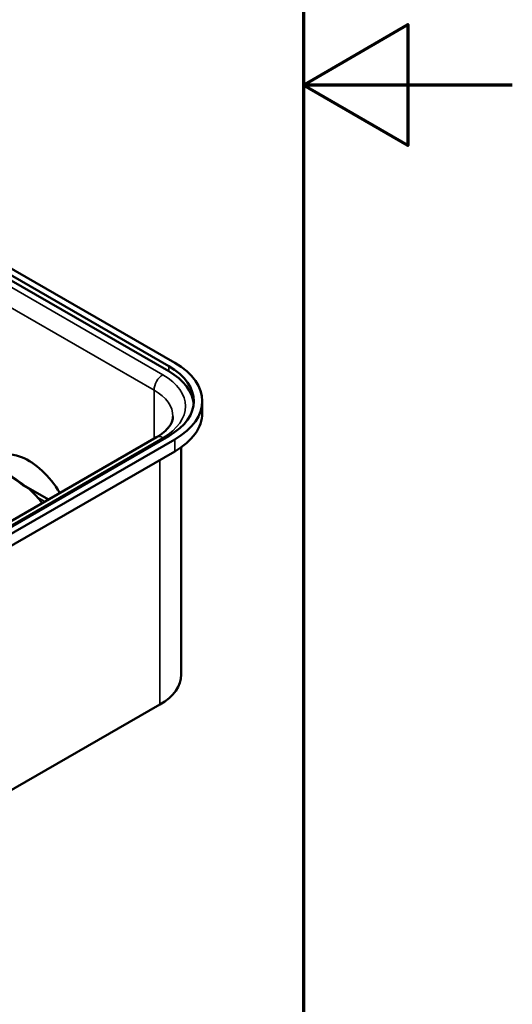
# Model space of a CAD drawing. Header units: millimetres. Extents: x 0 to 594, y 0 to 840.
# Tile 7 of 9: x 547 to 594, y 332 to 426. Entities that reach past the tile are written whole.
import ezdxf

# ---------------------------------------------------------------- set-up
doc = ezdxf.new("R2010")
doc.units = ezdxf.units.MM
doc.header["$LTSCALE"] = 2
for name, color, linetype, lineweight in [('Cadre (ISO)', 7, 'Continuous', 70), ('Etroit visible (ISO)', 7, 'Continuous', 35), ('Visible (ISO)', 7, 'Continuous', 50)]:
    doc.layers.add(name, color=color, linetype=linetype, lineweight=lineweight)

# ---------------------------------------------------------------- blocks, each defined once
blk = doc.blocks.new('Cadres Default Border')
at = {"layer": 'Cadre (ISO)', "flags": 128}
for points in [[(10, 10), (10, 410), (287, 410), (287, 10), (10, 10)], [(297, 210), (287, 210), (292, 212.887), (292, 207.113), (287, 210)]]:
    blk.add_lwpolyline(points, dxfattribs=at)

msp = doc.modelspace()

# ---------------------------------------------------------------- linework, layer by layer
at = {"layer": 'Etroit visible (ISO)'}
for p, q in [((520.803, 415.171), (560.543, 392.287)), ((559.694, 390.817), (519.955, 413.702)), ((561.108, 393.103), (561.108, 392.613)), ((559.694, 390.817), (559.694, 386.175)), ((560.543, 386.26), (515.995, 360.607)), ((561.674, 386.099), (561.674, 384.955)), ((560.26, 384.14), (560.26, 360.752)), ((547.104, 381.728), (547.808, 381.322)), ((548.516, 380.588), (549.254, 380.163))]:
    msp.add_line(p, q, dxfattribs=at)
for centre, major_axis, ratio, start_param, end_param in [((560.543, 391.306), (0.599, 1.04), 0.578093, 0.783464, 2.354261), ((555.31, 389.274), (7.4, 0), 0.575862, 5.497787, 7.068583), ((555.31, 388.293), (6.2, 0), 0.575862, 0, 0.785398), ((560.543, 385.279), (-0.599, 1.04), 0.578093, 5.499721, 6.283185), ((534.19, 376.486), (15.8, 0), 0.575862, 0.614017, 0.916503)]:
    msp.add_ellipse(centre, major_axis=major_axis, ratio=ratio, start_param=start_param, end_param=end_param, dxfattribs=at)
at = {"layer": 'Visible (ISO)'}
for p, q in [((521.369, 416.639), (561.674, 393.429)), ((521.369, 415.988), (561.108, 393.103)), ((561.108, 392.613), (521.369, 415.497)), ((564.31, 388.62), (564.31, 389.764)), ((559.944, 386.319), (515.396, 360.666)), ((561.108, 386.425), (516.561, 360.772)), ((561.674, 386.099), (517.126, 360.446)), ((562.31, 363.603), (562.31, 385.362)), ((517.126, 359.301), (561.674, 384.955)), ((547.212, 381.733), (549.596, 380.36)), ((560.26, 360.752), (515.712, 335.099))]:
    msp.add_line(p, q, dxfattribs=at)
at = {"layer": 'Visible (ISO)', "flags": 128}
for points in [[(559.944, 386.319), (560.049, 386.381), (560.15, 386.444), (560.247, 386.507), (560.341, 386.571), (560.431, 386.636), (560.518, 386.702), (560.601, 386.768), (560.68, 386.834), (560.755, 386.901), (560.826, 386.967), (560.893, 387.034), (560.957, 387.1), (561.017, 387.166), (561.072, 387.232), (561.124, 387.298), (561.173, 387.362), (561.258, 387.49), (561.33, 387.615), (561.388, 387.736), (561.434, 387.853), (561.468, 387.967), (561.492, 388.077), (561.506, 388.185), (561.51, 388.293)], [(543.815, 383.756), (544.057, 383.648), (544.296, 383.537), (544.531, 383.424), (544.763, 383.308), (544.99, 383.19), (545.214, 383.069), (545.433, 382.946), (545.649, 382.82), (545.86, 382.691), (546.067, 382.561), (546.27, 382.428), (546.469, 382.292), (546.663, 382.155), (546.852, 382.015), (547.037, 381.873), (547.218, 381.73)], [(547.212, 381.733), (547.209, 381.735), (547.205, 381.736), (547.201, 381.738), (547.197, 381.739), (547.193, 381.741), (547.189, 381.742), (547.185, 381.743), (547.18, 381.743), (547.176, 381.744), (547.172, 381.744), (547.167, 381.744), (547.162, 381.744), (547.158, 381.744), (547.153, 381.743), (547.148, 381.742), (547.143, 381.742), (547.139, 381.74), (547.134, 381.739), (547.129, 381.738), (547.124, 381.736), (547.119, 381.734), (547.114, 381.732), (547.109, 381.73), (547.104, 381.728)]]:
    msp.add_lwpolyline(points, dxfattribs=at)
at = {"layer": 'Visible (ISO)'}
for centre, major_axis, ratio, start_param, end_param in [((555.31, 389.764), (8.2, 0), 0.575862, 5.497787, 7.068583), ((555.31, 389.764), (9, 0), 0.575862, 5.497787, 7.068583), ((555.31, 389.274), (8.2, 0), 0.575862, 0.051963, 0.785398), ((555.31, 388.62), (9, 0), 0.575862, 5.497787, 6.283185), ((547.673, 378.936), (-3.144, 5.459), 0.578093, 4.756032, 6.541353), ((534.19, 376.486), (16, 0), 0.575862, 0.391808, 0.552637), ((555.31, 363.603), (7, 0), 0.575862, 5.497787, 6.283185)]:
    msp.add_ellipse(centre, major_axis=major_axis, ratio=ratio, start_param=start_param, end_param=end_param, dxfattribs=at)

# ---------------------------------------------------------------- block references
at = {"xscale": 2, "yscale": 2, "zscale": 2}
msp.add_blockref('Cadres Default Border', (0, 0), dxfattribs=at)

doc.saveas('drawing.dxf')
